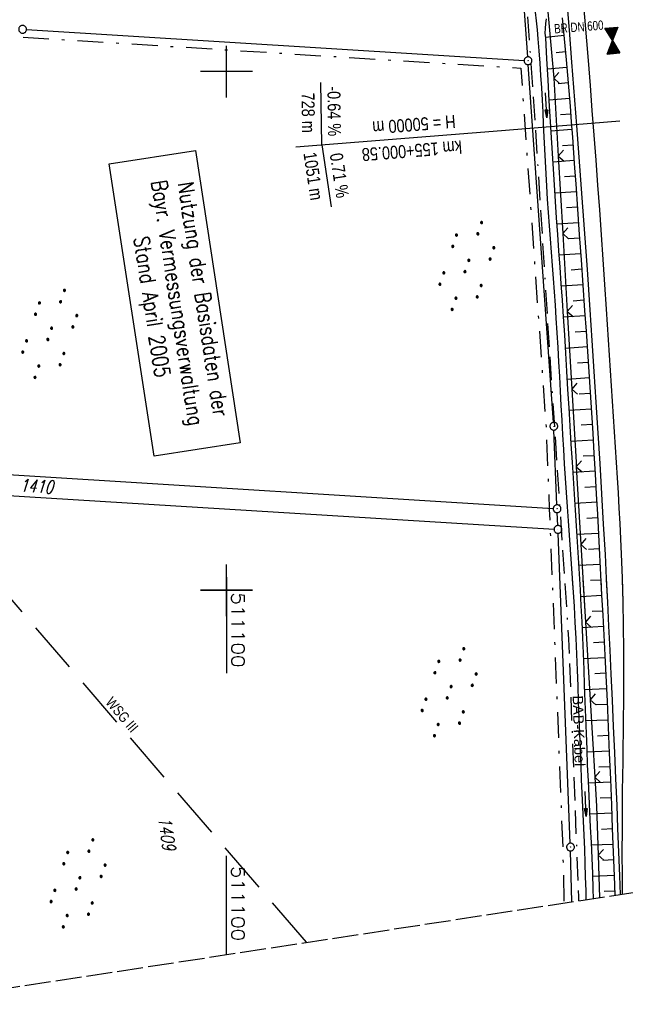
# Model space of a CAD drawing. Extents: x 510925 to 511321, y 470320 to 471095.
# Tile 2 of 17: x 511060 to 511177, y 470320 to 470510. Entities that reach past the tile are written whole.
import ezdxf
from ezdxf.enums import TextEntityAlignment as Align

# ---------------------------------------------------------------- set-up
doc = ezdxf.new("R2010")
doc.units = 0
doc.header["$LTSCALE"] = 10
doc.header["$MEASUREMENT"] = 0
for name, pattern in [('ACAD_ISO16W100', [73, 15, -6.5, 15, -6.5, 15, -7, 1, -7]), ('AUSGEZOGEN', [0]), ('LT00', [0]), ('LT05', [0.7, 0.5, -0.2]), ('LT08', [0.42, 0.2, -0.1, 0.02, -0.1]), ('LT14', [0.6, 0.5, -0.1])]:
    doc.linetypes.add(name, pattern=pattern)
doc.layers.get('0').update_dxf_attribs({"linetype": 'LT00'})
doc.layers.add('-BLATT_96-RAND', color=7, linetype='LT14', plot=False)
for name, color, linetype in [('-GRA-20W', 20, 'LT00'), ('-Haltungsbeschriftung', 182, 'LT00'), ('-HTP-20W', 11, 'LT00'), ('BAB-KABEL', 220, 'ACAD_ISO16W100'), ('BAB-KABEL_TEXT', 221, 'Continuous'), ('DFK_AB_L', 21, 'LT00'), ('DFK_AB_P', 7, 'LT00'), ('DFK_FLUR_NR', 250, 'LT00'), ('DFK_GZPKT', 250, 'LT00'), ('DFK_KATASTER', 250, 'LT00'), ('DFK_NUTZUNG', 250, 'LT00'), ('DFK_STAND', 22, 'LT00'), ('GEMEINDEGRENZE', 3, 'LT08'), ('PFEIL', 140, 'AUSGEZOGEN'), ('V96_AFBR_BAB', 250, 'LT00'), ('V96_BOESCH', 250, 'LT00'), ('V96_BOSCHUNG', 250, 'LT00'), ('V96_GRABEN', 250, 'LT00'), ('V96_LD_MARK', 250, 'LT00'), ('V96_RASTER', 250, 'LT00'), ('V96_ZAUN', 40, 'LT00'), ('V97_AFBR_BAB', 250, 'LT00'), ('V97_BOESCH', 250, 'LT00'), ('V97_BOSCHUNG', 250, 'LT00'), ('V97_GRABEN', 250, 'LT00'), ('V97_LD_MARK', 250, 'LT00'), ('V97_RASTER', 250, 'LT00'), ('V97_ZAUN', 40, 'LT00'), ('WSG-GRENZE', 162, 'LT05'), ('WSG_TEXT', 163, 'Continuous')]:
    doc.layers.add(name, color=color, linetype=linetype)
doc.styles.add('Beschrift', font='ARIAL.TTF')
doc.styles.add('Haltungsbeschriftung', font='ARIAL.TTF', dxfattribs={"width": 0.75})
doc.styles.get("Standard").update_dxf_attribs({"font": 'romans.shx'})
doc.styles.add('Versorgungsltg', font='ARIAL.TTF', dxfattribs={"width": 0.8, "height": 2})

# ---------------------------------------------------------------- blocks, each defined once
blk = doc.blocks.new('SYMB7110')
at = {"color": 0, "linetype": 'ByBlock'}
for p, q in [((-0.515, 0.392919), (-0.515, 0.367081)), ((-0.51, 0.362895), (-0.51, 0.397105)), ((-0.505, 0.399164), (-0.505, 0.360836)), ((-0.5, 0.360204), (-0.5, 0.399796)), ((-0.495, 0.399164), (-0.495, 0.360836)), ((-0.49, 0.362895), (-0.49, 0.397105)), ((-0.485, 0.392919), (-0.485, 0.367081)), ((-0.48, 0.379874), (-0.48, 0.380145)), ((-0.285, 0.392919), (-0.285, 0.367081)), ((-0.28, 0.362895), (-0.28, 0.397105)), ((-0.275, 0.399164), (-0.275, 0.360836)), ((-0.27, 0.360204), (-0.27, 0.399796)), ((-0.265, 0.399164), (-0.265, 0.360836)), ((-0.26, 0.362895), (-0.26, 0.397105)), ((-0.255, 0.392919), (-0.255, 0.367081)), ((-0.25, 0.379874), (-0.25, 0.380146)), ((0.255, 0.392919), (0.255, 0.367081)), ((0.26, 0.362895), (0.26, 0.397105)), ((0.265, 0.399164), (0.265, 0.360836)), ((0.27, 0.360204), (0.27, 0.399796)), ((0.275, 0.399164), (0.275, 0.360836)), ((0.28, 0.362895), (0.28, 0.397105)), ((0.285, 0.392919), (0.285, 0.367081)), ((0.29, 0.379874), (0.29, 0.380145)), ((0.485, 0.392919), (0.485, 0.367081)), ((0.49, 0.362895), (0.49, 0.397105)), ((0.495, 0.399164), (0.495, 0.360836)), ((0.5, 0.360204), (0.5, 0.399796)), ((0.505, 0.399164), (0.505, 0.360836)), ((0.51, 0.362895), (0.51, 0.397105)), ((0.515, 0.392919), (0.515, 0.367081)), ((0.52, 0.379874), (0.52, 0.380146)), ((-0.9, 0.012919), (-0.9, -0.012919)), ((-0.895, -0.017106), (-0.895, 0.017105)), ((-0.89, 0.019164), (-0.89, -0.019164)), ((-0.885, -0.019797), (-0.885, 0.019796)), ((-0.88, 0.019164), (-0.88, -0.019164)), ((-0.875, -0.017106), (-0.875, 0.017105)), ((-0.87, 0.012919), (-0.87, -0.012919)), ((-0.865, -0.000126), (-0.865, 0.000145)), ((-0.67, 0.012919), (-0.67, -0.012919)), ((-0.665, -0.017106), (-0.665, 0.017105)), ((-0.66, 0.019164), (-0.66, -0.019164)), ((-0.655, -0.019797), (-0.655, 0.019796)), ((-0.65, 0.019164), (-0.65, -0.019164)), ((-0.645, -0.017106), (-0.645, 0.017105)), ((-0.64, 0.012919), (-0.64, -0.012919)), ((-0.635, -0.000126), (-0.635, 0.000145)), ((-0.13, 0.012919), (-0.13, -0.012919)), ((-0.125, -0.017105), (-0.125, 0.017105)), ((-0.12, 0.019164), (-0.12, -0.019164)), ((-0.115, -0.019796), (-0.115, 0.019796)), ((-0.11, 0.019164), (-0.11, -0.019164)), ((-0.105, -0.017105), (-0.105, 0.017105)), ((-0.1, 0.012919), (-0.1, -0.012919)), ((-0.095, -0.000126), (-0.095, 0.000146)), ((0.1, 0.012919), (0.1, -0.012919)), ((0.105, -0.017105), (0.105, 0.017105)), ((0.11, 0.019164), (0.11, -0.019164)), ((0.115, -0.019796), (0.115, 0.019796)), ((0.12, 0.019164), (0.12, -0.019164)), ((0.125, -0.017105), (0.125, 0.017105)), ((0.13, 0.012919), (0.13, -0.012919)), ((0.135, -0.000126), (0.135, 0.000146)), ((0.64, 0.012919), (0.64, -0.012919)), ((0.645, -0.017105), (0.645, 0.017105)), ((0.65, 0.019164), (0.65, -0.019164)), ((0.655, -0.019796), (0.655, 0.019796)), ((0.66, 0.019164), (0.66, -0.019164)), ((0.665, -0.017105), (0.665, 0.017105)), ((0.67, 0.012919), (0.67, -0.012919)), ((0.675, -0.000126), (0.675, 0.000146)), ((0.87, 0.012919), (0.87, -0.012919)), ((0.875, -0.017105), (0.875, 0.017105)), ((0.88, 0.019164), (0.88, -0.019164)), ((0.885, -0.019796), (0.885, 0.019796)), ((0.89, 0.019164), (0.89, -0.019164)), ((0.895, -0.017105), (0.895, 0.017105)), ((0.9, 0.012919), (0.9, -0.012919)), ((0.905, -0.000126), (0.905, 0.000146)), ((-0.515, -0.367081), (-0.515, -0.392919)), ((-0.51, -0.397105), (-0.51, -0.362895)), ((-0.505, -0.360836), (-0.505, -0.399164)), ((-0.5, -0.399796), (-0.5, -0.360204)), ((-0.495, -0.360836), (-0.495, -0.399164)), ((-0.49, -0.397106), (-0.49, -0.362895)), ((-0.485, -0.367081), (-0.485, -0.392919)), ((-0.285, -0.367081), (-0.285, -0.392919)), ((-0.28, -0.397105), (-0.28, -0.362895)), ((-0.275, -0.360836), (-0.275, -0.399164)), ((-0.27, -0.399796), (-0.27, -0.360204)), ((-0.265, -0.360836), (-0.265, -0.399164)), ((-0.26, -0.397105), (-0.26, -0.362895)), ((-0.255, -0.367081), (-0.255, -0.392919)), ((0.255, -0.367081), (0.255, -0.392919)), ((0.26, -0.397105), (0.26, -0.362895)), ((0.265, -0.360836), (0.265, -0.399164)), ((0.27, -0.399796), (0.27, -0.360204)), ((0.275, -0.360836), (0.275, -0.399164)), ((0.28, -0.397105), (0.28, -0.362895)), ((0.285, -0.367081), (0.285, -0.392919)), ((0.485, -0.367081), (0.485, -0.392919)), ((0.49, -0.397105), (0.49, -0.362895)), ((0.495, -0.360836), (0.495, -0.399164)), ((0.5, -0.399796), (0.5, -0.360204)), ((0.505, -0.360836), (0.505, -0.399164)), ((0.51, -0.397105), (0.51, -0.362895)), ((0.515, -0.367081), (0.515, -0.392919)), ((-0.48, -0.380126), (-0.48, -0.379855)), ((-0.25, -0.380126), (-0.25, -0.379855)), ((0.29, -0.380126), (0.29, -0.379855)), ((0.52, -0.380126), (0.52, -0.379855))]:
    blk.add_line(p, q, dxfattribs=at)
for points in [[(-0.48, 0.38), (-0.481981, 0.388678), (-0.48753, 0.395637), (-0.49555, 0.399499), (-0.50445, 0.399499), (-0.51247, 0.395637), (-0.518019, 0.388678), (-0.52, 0.38), (-0.518019, 0.371322), (-0.51247, 0.364363), (-0.50445, 0.360501), (-0.49555, 0.360501), (-0.48753, 0.364363), (-0.481981, 0.371322), (-0.48, 0.38)], [(-0.25, 0.38), (-0.251981, 0.388678), (-0.25753, 0.395637), (-0.26555, 0.399499), (-0.27445, 0.399499), (-0.28247, 0.395637), (-0.288019, 0.388678), (-0.29, 0.38), (-0.288019, 0.371322), (-0.28247, 0.364363), (-0.27445, 0.360501), (-0.26555, 0.360501), (-0.25753, 0.364363), (-0.251981, 0.371322), (-0.25, 0.38)], [(0.29, 0.38), (0.288019, 0.388678), (0.28247, 0.395637), (0.27445, 0.399499), (0.26555, 0.399499), (0.25753, 0.395637), (0.251981, 0.388678), (0.25, 0.38), (0.251981, 0.371322), (0.25753, 0.364363), (0.26555, 0.360501), (0.27445, 0.360501), (0.28247, 0.364363), (0.288019, 0.371322), (0.29, 0.38)], [(0.52, 0.38), (0.518019, 0.388678), (0.51247, 0.395637), (0.50445, 0.399499), (0.495549, 0.399499), (0.48753, 0.395637), (0.481981, 0.388678), (0.48, 0.38), (0.481981, 0.371322), (0.48753, 0.364363), (0.495549, 0.360501), (0.50445, 0.360501), (0.51247, 0.364363), (0.518019, 0.371322), (0.52, 0.38)], [(-0.865, 0), (-0.866981, 0.008678), (-0.87253, 0.015637), (-0.88055, 0.019498), (-0.88945, 0.019498), (-0.89747, 0.015637), (-0.903019, 0.008678), (-0.905, 0)], [(-0.905, 0), (-0.903019, -0.008678), (-0.89747, -0.015637), (-0.88945, -0.019499), (-0.88055, -0.019499), (-0.87253, -0.015637), (-0.866981, -0.008678), (-0.865, 0)], [(-0.635, 0), (-0.636981, 0.008678), (-0.64253, 0.015637), (-0.65055, 0.019498), (-0.65945, 0.019498), (-0.66747, 0.015637), (-0.673019, 0.008678), (-0.675, 0)], [(-0.675, 0), (-0.673019, -0.008678), (-0.66747, -0.015637), (-0.65945, -0.019499), (-0.65055, -0.019499), (-0.64253, -0.015637), (-0.636981, -0.008678), (-0.635, 0)], [(-0.095, 0), (-0.096981, 0.008678), (-0.10253, 0.015637), (-0.11055, 0.019499), (-0.11945, 0.019499), (-0.12747, 0.015637), (-0.133019, 0.008678), (-0.135, 0)], [(-0.135, 0), (-0.133019, -0.008678), (-0.12747, -0.015637), (-0.11945, -0.019499), (-0.11055, -0.019499), (-0.10253, -0.015637), (-0.096981, -0.008678), (-0.095, 0)], [(0.135, 0), (0.133019, 0.008678), (0.12747, 0.015637), (0.11945, 0.019499), (0.11055, 0.019499), (0.10253, 0.015637), (0.096981, 0.008678), (0.095, 0)], [(0.095, 0), (0.096981, -0.008678), (0.10253, -0.015637), (0.11055, -0.019499), (0.11945, -0.019499), (0.12747, -0.015637), (0.133019, -0.008678), (0.135, 0)], [(0.675, 0), (0.673019, 0.008678), (0.66747, 0.015637), (0.65945, 0.019499), (0.65055, 0.019499), (0.64253, 0.015637), (0.636981, 0.008678), (0.635, 0)], [(0.635, 0), (0.636981, -0.008678), (0.64253, -0.015637), (0.65055, -0.019499), (0.65945, -0.019499), (0.66747, -0.015637), (0.673019, -0.008678), (0.675, 0)], [(0.905, 0), (0.903019, 0.008678), (0.89747, 0.015637), (0.88945, 0.019499), (0.88055, 0.019499), (0.87253, 0.015637), (0.866981, 0.008678), (0.865, 0)], [(0.865, 0), (0.866981, -0.008678), (0.87253, -0.015637), (0.88055, -0.019499), (0.88945, -0.019499), (0.89747, -0.015637), (0.903019, -0.008678), (0.905, 0)], [(-0.48, -0.38), (-0.481981, -0.371322), (-0.48753, -0.364363), (-0.49555, -0.360501), (-0.50445, -0.360501), (-0.51247, -0.364363), (-0.518019, -0.371322), (-0.52, -0.38), (-0.518019, -0.388678), (-0.51247, -0.395637), (-0.50445, -0.399499), (-0.49555, -0.399499), (-0.48753, -0.395637), (-0.481981, -0.388678), (-0.48, -0.38)], [(-0.25, -0.38), (-0.251981, -0.371322), (-0.25753, -0.364363), (-0.26555, -0.360501), (-0.27445, -0.360501), (-0.28247, -0.364363), (-0.288019, -0.371322), (-0.29, -0.38), (-0.288019, -0.388678), (-0.28247, -0.395637), (-0.27445, -0.399499), (-0.26555, -0.399499), (-0.25753, -0.395637), (-0.251981, -0.388678), (-0.25, -0.38)], [(0.29, -0.38), (0.288019, -0.371322), (0.28247, -0.364363), (0.27445, -0.360501), (0.26555, -0.360501), (0.25753, -0.364363), (0.251981, -0.371322), (0.25, -0.38), (0.251981, -0.388678), (0.25753, -0.395637), (0.26555, -0.399499), (0.27445, -0.399499), (0.28247, -0.395637), (0.288019, -0.388678), (0.29, -0.38)], [(0.52, -0.38), (0.518019, -0.371322), (0.51247, -0.364363), (0.50445, -0.360501), (0.495549, -0.360501), (0.48753, -0.364363), (0.481981, -0.371322), (0.48, -0.38), (0.481981, -0.388678), (0.48753, -0.395637), (0.495549, -0.399499), (0.50445, -0.399499), (0.51247, -0.395637), (0.518019, -0.388678), (0.52, -0.38)]]:
    blk.add_lwpolyline(points, dxfattribs=at)
blk = doc.blocks.new('SYMB7010')
at = {"color": 0, "linetype": 'ByBlock'}
for points in [[(-0.031408, 0.499213), (-0.093728, 0.49134), (-0.15457, 0.475719), (-0.212975, 0.452595), (-0.268021, 0.422333), (-0.31884, 0.385411), (-0.36463, 0.342411), (-0.40467, 0.29401), (-0.438329, 0.240973), (-0.465074, 0.184136), (-0.484486, 0.124395), (-0.496256, 0.062692), (-0.5002, 0)], [(-0.5002, 0), (-0.496256, -0.062692), (-0.484486, -0.124395), (-0.465075, -0.184136), (-0.438329, -0.240973), (-0.404671, -0.29401), (-0.36463, -0.342411), (-0.31884, -0.385411), (-0.268021, -0.422333), (-0.212975, -0.452595), (-0.154571, -0.475719), (-0.093728, -0.49134), (-0.031408, -0.499213), (0.031408, -0.499213)], [(0.5002, 0), (0.496256, 0.062692), (0.484485, 0.124395), (0.465074, 0.184136), (0.438329, 0.240973), (0.40467, 0.29401), (0.36463, 0.342411), (0.31884, 0.385411), (0.268021, 0.422333), (0.212975, 0.452595), (0.15457, 0.475719), (0.093728, 0.49134), (0.031408, 0.499213), (-0.031408, 0.499213)], [(0.031408, -0.499213), (0.093728, -0.491341), (0.15457, -0.475719), (0.212975, -0.452595), (0.268021, -0.422333), (0.31884, -0.385411), (0.36463, -0.342411), (0.404671, -0.294011), (0.438329, -0.240974), (0.465075, -0.184136), (0.484486, -0.124395), (0.496256, -0.062692), (0.500201, 0)]]:
    blk.add_lwpolyline(points, dxfattribs=at)
blk = doc.blocks.new('SYMB0003')
at = {"color": 0, "linetype": 'ByBlock'}
for p, q in [((-0.015712, 0), (0.010166, 0.012015)), ((0, -0.021257), (-0.015712, 0)), ((0.010166, 0.012015), (0, -0.021257))]:
    blk.add_line(p, q, dxfattribs=at)
for points in [[(-0.031395, 0.499013), (-0.093691, 0.491144), (-0.154509, 0.475528), (-0.21289, 0.452414), (-0.267913, 0.422164), (-0.318712, 0.385257), (-0.364484, 0.342274), (-0.404509, 0.293893), (-0.438154, 0.240877), (-0.464888, 0.184062), (-0.484292, 0.124345), (-0.496058, 0.062667), (-0.5, 0)], [(-0.5, 0), (-0.496058, -0.062667), (-0.484292, -0.124345), (-0.464888, -0.184062), (-0.438154, -0.240877), (-0.404509, -0.293893), (-0.364485, -0.342274), (-0.318712, -0.385257), (-0.267914, -0.422164), (-0.21289, -0.452414), (-0.154509, -0.475529), (-0.093691, -0.491144), (-0.031395, -0.499014), (0.031395, -0.499014)], [(0.5, 0), (0.496057, 0.062667), (0.484292, 0.124345), (0.464888, 0.184062), (0.438153, 0.240877), (0.404509, 0.293893), (0.364484, 0.342274), (0.318712, 0.385257), (0.267913, 0.422164), (0.21289, 0.452414), (0.154509, 0.475528), (0.093691, 0.491144), (0.031395, 0.499013), (-0.031395, 0.499013)], [(0.031395, -0.499014), (0.093691, -0.491144), (0.154509, -0.475529), (0.21289, -0.452414), (0.267914, -0.422164), (0.318712, -0.385257), (0.364485, -0.342274), (0.404509, -0.293893), (0.438154, -0.240877), (0.464889, -0.184062), (0.484292, -0.124345), (0.496058, -0.062667), (0.5, 0)]]:
    blk.add_lwpolyline(points, dxfattribs=at)
blk = doc.blocks.new('SYMB0024')
at = {"color": 0, "linetype": 'ByBlock'}
for p, q in [((-0.5, 0.5), (0, 0)), ((0, 0), (0.5, 0.5))]:
    blk.add_line(p, q, dxfattribs=at)
blk = doc.blocks.new('Pfreil3')
at = {"layer": 'PFEIL'}
blk.add_hatch(color=256, dxfattribs=at).paths.add_polyline_path([(-1.55, 0.27), (-1.55, -0.27), (0, 0)])
for p, q in [((-1.55, 0), (-4.83, 0)), ((-1.55, -0.27), (-1.55, 0.27)), ((-1.55, 0.27), (0, 0)), ((0, 0), (-1.55, -0.27))]:
    blk.add_line(p, q, dxfattribs=at)
blk = doc.blocks.new('SYMB0072')
at = {"color": 0, "linetype": 'ByBlock'}
for p, q in [((-0.5, -0.25), (-0.5, 0.25)), ((-0.5, 0.25), (0, 0)), ((-0.5, -0.25), (-0.5, 0.25)), ((0, 0), (-0.5, -0.25)), ((-0.48, -0.24), (-0.48, 0.24)), ((-0.46, -0.23), (-0.46, 0.23)), ((-0.44, -0.22), (-0.44, 0.22)), ((-0.42, -0.21), (-0.42, 0.21)), ((-0.4, -0.2), (-0.4, 0.2)), ((-0.38, -0.19), (-0.38, 0.19)), ((-0.36, -0.18), (-0.36, 0.18)), ((-0.34, -0.17), (-0.34, 0.17)), ((-0.32, -0.16), (-0.32, 0.16)), ((-0.3, -0.15), (-0.3, 0.15)), ((-0.28, -0.14), (-0.28, 0.14)), ((-0.26, -0.13), (-0.26, 0.13)), ((-0.24, -0.12), (-0.24, 0.12)), ((-0.22, -0.11), (-0.22, 0.11)), ((-0.2, -0.1), (-0.2, 0.1)), ((-0.18, -0.09), (-0.18, 0.09)), ((-0.16, -0.08), (-0.16, 0.08)), ((-0.14, -0.07), (-0.14, 0.07)), ((-0.12, -0.06), (-0.12, 0.06)), ((-0.1, -0.05), (-0.1, 0.05)), ((-0.08, -0.04), (-0.08, 0.04)), ((-0.06, -0.03), (-0.06, 0.03)), ((-0.04, -0.02), (-0.04, 0.02)), ((-0.02, -0.01), (-0.02, 0.01)), ((0.02, -0.01), (0.02, 0.01)), ((0.04, -0.02), (0.04, 0.02)), ((0.06, -0.03), (0.06, 0.03)), ((0.08, -0.04), (0.08, 0.04)), ((0.1, -0.05), (0.1, 0.05)), ((0.12, -0.06), (0.12, 0.06)), ((0.14, -0.07), (0.14, 0.07)), ((0.16, -0.08), (0.16, 0.08)), ((0.18, -0.09), (0.18, 0.09)), ((0.2, -0.1), (0.2, 0.1)), ((0.22, -0.11), (0.22, 0.11)), ((0.24, -0.12), (0.24, 0.12)), ((0.26, -0.13), (0.26, 0.13)), ((0.28, -0.14), (0.28, 0.14)), ((0.3, -0.15), (0.3, 0.15)), ((0.32, -0.16), (0.32, 0.16)), ((0.34, -0.17), (0.34, 0.17)), ((0.36, -0.18), (0.36, 0.18)), ((0.38, -0.19), (0.38, 0.19)), ((0.4, -0.2), (0.4, 0.2)), ((0.42, -0.21), (0.42, 0.21)), ((0.44, -0.22), (0.44, 0.22)), ((0.46, -0.23), (0.46, 0.23)), ((0.48, -0.24), (0.48, 0.24)), ((0.5, -0.25), (0.5, 0.25))]:
    blk.add_line(p, q, dxfattribs=at)
blk.add_lwpolyline([(0, 0), (0.5, 0.25), (0.5, -0.25), (0, 0)], dxfattribs=at)

msp = doc.modelspace()

# ---------------------------------------------------------------- linework, layer by layer
at = {"layer": '-BLATT_96-RAND', "elevation": 359.87}
msp.add_lwpolyline([(510925.48, 471051.66), (511037.44, 470320.17), (511321.13, 470363.6), (511209.17, 471095.08), (510925.48, 471051.66)], dxfattribs=at)
at = {"layer": '-GRA-20W'}
for p, q in [((511118.37, 470485.86), (511118.19, 470497.88)), ((511175.83, 470490.44), (511151.42, 470488.49)), ((511151.42, 470488.49), (511113.39, 470485.46)), ((511118.37, 470485.86), (511120.18, 470473.96))]:
    msp.add_line(p, q, dxfattribs=at)
at = {"layer": 'BAB-KABEL', "ltscale": 0.03, "flags": 128}
msp.add_lwpolyline([(511067.1, 471073.33), (511077.6, 471030.01), (511089.22, 470981.62), (511098.91, 470932.89), (511107.16, 470884.03), (511116.15, 470835.04), (511125.08, 470786.06), (511133.15, 470736.97), (511137.3, 470706.32), (511129.89, 470689.71), (511129.54, 470684.61), (511132.44, 470671.58), (511143.11, 470670.95), (511145.78, 470638.26), (511151.08, 470588.89), (511155.98, 470539.42), (511159.51, 470489.78), (511162.63, 470440.14), (511165.94, 470390.62), (511167.84, 470340.94), (511167.84, 470340.13)], dxfattribs=at)
at = {"layer": 'DFK_AB_L'}
for p, q in [((511158.09, 470502.85), (511156.42, 470526.52)), ((511163.06, 470432.38), (511158.19, 470501.35)), ((511163.71, 470416.47), (511163.14, 470430.88)), ((511163.87, 470412.48), (511163.77, 470414.97)), ((511166.29, 470351.24), (511163.93, 470410.98)), ((511166.57, 470339.94), (511166.34, 470349.74))]:
    msp.add_line(p, q, dxfattribs=at)
at = {"layer": 'DFK_KATASTER'}
for p, q in [((511061.46, 470508.11), (511157.39, 470502.15)), ((511041.25, 470423.33), (511162.99, 470415.77)), ((511041.06, 470419.3), (511163.15, 470411.78))]:
    msp.add_line(p, q, dxfattribs=at)
at = {"layer": 'DFK_STAND'}
msp.add_lwpolyline([(511094.05, 470484.78), (511102.67, 470428.43), (511086.06, 470425.89), (511077.43, 470482.23)], close=True, dxfattribs=at)
at = {"layer": 'GEMEINDEGRENZE', "ltscale": 2.5, "flags": 128}
msp.add_lwpolyline([(511008.4, 470509.91), (511060.62, 470506.66), (511156.74, 470500.68), (511161.61, 470431.55), (511162.24, 470415.66), (511162.4, 470411.67), (511164.82, 470350.44), (511165.07, 470339.71)], dxfattribs=at)
at = {"layer": 'V96_AFBR_BAB', "elevation": 359.87}
msp.add_lwpolyline([(511175.93, 470341.37), (511175.81, 470344.92), (511175.64, 470349.48), (511175.47, 470354.04), (511175.29, 470358.59), (511175.09, 470363.64), (511174.87, 470368.7), (511174.64, 470373.75), (511174.41, 470378.8), (511174.17, 470383.85), (511173.96, 470388.46), (511173.74, 470393.07), (511173.51, 470397.68), (511173.28, 470402.29), (511173.04, 470406.9), (511172.71, 470412.76), (511172.38, 470418.61), (511172.03, 470424.46), (511171.67, 470430.32), (511171.3, 470436.26), (511170.91, 470442.21), (511170.52, 470448.15), (511170.11, 470454.1), (511169.57, 470461.87), (511169.02, 470469.64), (511168.46, 470477.41), (511167.55, 470489.62), (511166.61, 470501.82), (511166.12, 470508), (511165.63, 470514.18)], dxfattribs=at)
at = {"layer": 'V96_BOESCH', "elevation": 359.87}
msp.add_lwpolyline([(511164.74, 470510.39), (511165, 470507.69), (511165.26, 470504.99), (511165.51, 470502.29), (511165.77, 470499.3), (511166.01, 470496.31), (511166.25, 470493.33), (511166.47, 470490.34), (511166.69, 470487.35), (511166.9, 470484.36), (511167.11, 470481.37), (511167.32, 470478.38), (511167.67, 470473.49), (511168.01, 470468.6), (511168.36, 470463.71), (511168.7, 470458.81), (511169.05, 470453.92), (511169.33, 470449.98), (511169.6, 470446.04), (511169.87, 470442.11), (511170.13, 470438.17), (511170.38, 470434.23), (511170.62, 470430.28), (511170.85, 470426.38), (511171.07, 470422.47), (511171.29, 470418.56), (511171.5, 470414.66), (511171.7, 470410.75), (511171.91, 470406.84), (511172.11, 470402.97), (511172.32, 470399.09), (511172.53, 470395.22), (511172.73, 470391.34), (511172.93, 470387.47), (511173.12, 470383.59), (511173.36, 470378.59), (511173.58, 470373.59), (511173.8, 470368.6), (511174.01, 470363.6), (511174.21, 470358.6), (511174.38, 470354.06), (511174.56, 470349.52), (511174.72, 470344.97), (511174.86, 470341.21)], dxfattribs=at)
at = {"layer": 'V96_BOSCHUNG'}
for p, q in [((511165.07, 470506.95, 359.87), (511161.52, 470506.6, 359.87)), ((511165.37, 470503.82, 359.87), (511163.54, 470503.65, 359.87)), ((511165.64, 470500.82, 359.87), (511161.87, 470500.5, 359.87)), ((511165.89, 470497.82, 359.87), (511163.97, 470497.67, 359.87)), ((511166.13, 470494.83, 359.87), (511162.21, 470494.52, 359.87)), ((511166.36, 470491.83, 359.87), (511164.37, 470491.68, 359.87)), ((511166.58, 470488.82, 359.87), (511162.56, 470488.55, 359.87)), ((511166.8, 470485.83, 359.87), (511164.77, 470485.69, 359.87)), ((511167.01, 470482.84, 359.87), (511162.93, 470482.56, 359.87)), ((511167.22, 470479.85, 359.87), (511165.17, 470479.71, 359.87)), ((511167.43, 470476.85, 359.87), (511163.32, 470476.57, 359.87)), ((511167.64, 470473.86, 359.87), (511165.58, 470473.72, 359.87)), ((511167.85, 470470.87, 359.87), (511163.73, 470470.59, 359.87)), ((511168.06, 470467.88, 359.87), (511166, 470467.74, 359.87)), ((511168.27, 470464.88, 359.87), (511164.15, 470464.6, 359.87)), ((511168.49, 470461.89, 359.87), (511166.43, 470461.75, 359.87)), ((511168.7, 470458.9, 359.87), (511164.57, 470458.62, 359.87)), ((511168.91, 470455.91, 359.87), (511166.84, 470455.77, 359.87)), ((511169.12, 470452.91, 359.87), (511164.98, 470452.63, 359.87)), ((511169.33, 470449.92, 359.87), (511167.25, 470449.78, 359.87)), ((511169.54, 470446.93, 359.87), (511165.36, 470446.64, 359.87)), ((511169.74, 470443.94, 359.87), (511167.64, 470443.79, 359.87)), ((511169.94, 470440.94, 359.87), (511165.72, 470440.65, 359.87)), ((511170.14, 470437.95, 359.87), (511168.02, 470437.8, 359.87)), ((511170.33, 470434.95, 359.87), (511166.07, 470434.67, 359.87)), ((511170.52, 470431.94, 359.87), (511168.38, 470431.81, 359.87)), ((511170.7, 470428.94, 359.87), (511166.43, 470428.7, 359.87)), ((511170.88, 470425.94, 359.87), (511168.75, 470425.83, 359.87)), ((511171.05, 470422.95, 359.87), (511166.8, 470422.71, 359.87)), ((511171.21, 470419.95, 359.87), (511169.11, 470419.84, 359.87)), ((511171.37, 470416.96, 359.87), (511167.2, 470416.73, 359.87)), ((511171.53, 470413.96, 359.87), (511169.46, 470413.85, 359.87)), ((511171.69, 470410.97, 359.87), (511167.59, 470410.74, 359.87)), ((511171.85, 470407.97, 359.87), (511169.82, 470407.86, 359.87)), ((511172.01, 470404.97, 359.87), (511167.97, 470404.75, 359.87)), ((511172.17, 470401.98, 359.87), (511170.16, 470401.87, 359.87)), ((511172.33, 470398.98, 359.87), (511168.32, 470398.76, 359.87)), ((511172.48, 470395.99, 359.87), (511170.48, 470395.88, 359.87)), ((511172.64, 470392.99, 359.87), (511168.61, 470392.77, 359.87)), ((511172.8, 470389.99, 359.87), (511170.77, 470389.88, 359.87)), ((511172.95, 470387, 359.87), (511168.86, 470386.77, 359.87)), ((511173.1, 470383.99, 359.87), (511171.04, 470383.89, 359.87)), ((511173.24, 470380.99, 359.87), (511169.08, 470380.79, 359.87)), ((511173.39, 470377.98, 359.87), (511171.29, 470377.89, 359.87)), ((511173.52, 470374.98, 359.87), (511169.3, 470374.81, 359.87)), ((511173.65, 470371.99, 359.87), (511171.53, 470371.9, 359.87)), ((511173.78, 470368.99, 359.87), (511169.53, 470368.81, 359.87)), ((511173.91, 470365.99, 359.87), (511171.78, 470365.9, 359.87)), ((511174.03, 470363, 359.87), (511169.79, 470362.82, 359.87)), ((511174.15, 470360, 359.87), (511172.04, 470359.91, 359.87)), ((511174.27, 470357, 359.87), (511170.07, 470356.82, 359.87)), ((511174.39, 470354, 359.87), (511172.3, 470353.91, 359.87)), ((511174.5, 470351, 359.87), (511170.36, 470350.83, 359.87)), ((511174.61, 470348.01, 359.87), (511172.55, 470347.92, 359.87)), ((511174.72, 470345.01, 359.87), (511170.62, 470344.84, 359.87)), ((511174.83, 470342.01, 359.87), (511172.79, 470341.92, 359.87))]:
    msp.add_line(p, q, dxfattribs=at)
at = {"layer": 'V96_GRABEN', "elevation": 359.87}
for points in [[(511159.54, 470511.49), (511159.71, 470509.78), (511159.87, 470508.07), (511160.03, 470506.35), (511160.23, 470503.99), (511160.4, 470501.63), (511160.56, 470499.26), (511160.71, 470496.89), (511160.84, 470494.53), (511160.96, 470492.16), (511161.08, 470489.79), (511161.2, 470487.42), (511161.31, 470485.05), (511161.43, 470482.68), (511161.56, 470480.31), (511161.69, 470477.94), (511161.85, 470475.39), (511162.03, 470472.84), (511162.21, 470470.29), (511162.4, 470467.74), (511162.59, 470465.19), (511162.78, 470462.65), (511162.98, 470460.1), (511163.16, 470457.55), (511163.35, 470455), (511163.52, 470452.45), (511163.7, 470449.64), (511163.87, 470446.84), (511164.03, 470444.03), (511164.19, 470441.22), (511164.34, 470438.41), (511164.48, 470435.6), (511164.64, 470432.79), (511164.79, 470429.98), (511164.95, 470427.17), (511165.12, 470424.37), (511165.3, 470421.61), (511165.49, 470418.86), (511165.68, 470416.11), (511165.88, 470413.36), (511166.08, 470410.61), (511166.28, 470407.86), (511166.47, 470405.11), (511166.66, 470402.36), (511166.83, 470399.61), (511167, 470396.86), (511167.17, 470393.8), (511167.32, 470390.74), (511167.46, 470387.67), (511167.59, 470384.61), (511167.71, 470381.55), (511167.83, 470378.49), (511167.94, 470375.43), (511168.05, 470372.36), (511168.17, 470369.3), (511168.3, 470366.24), (511168.41, 470363.55), (511168.53, 470360.86), (511168.65, 470358.17), (511168.77, 470355.48), (511168.88, 470352.79), (511168.99, 470350.1), (511169.09, 470347.41), (511169.18, 470344.72), (511169.26, 470342.03), (511169.29, 470340.36)], [(511161.54, 470506.5), (511161.47, 470507.42), (511161.48, 470508.34), (511161.55, 470509.25), (511161.71, 470510.16)], [(511170.78, 470340.58), (511170.72, 470342.38), (511170.6, 470345.37), (511170.47, 470348.35), (511170.34, 470351.34), (511170.2, 470354.32), (511170.05, 470357.31), (511169.91, 470360.29), (511169.77, 470363.28), (511169.63, 470366.26), (511169.51, 470369.34), (511169.39, 470372.41), (511169.27, 470375.49), (511169.16, 470378.57), (511169.05, 470381.64), (511168.94, 470384.72), (511168.82, 470387.79), (511168.69, 470390.87), (511168.56, 470393.94), (511168.41, 470397.02), (511168.24, 470400.09), (511168.07, 470403.17), (511167.88, 470406.25), (511167.69, 470409.32), (511167.49, 470412.4), (511167.28, 470415.47), (511167.08, 470418.55), (511166.88, 470421.63), (511166.68, 470424.7), (511166.46, 470428.2), (511166.25, 470431.71), (511166.04, 470435.21), (511165.83, 470438.72), (511165.62, 470442.22), (511165.41, 470445.72), (511165.2, 470449.23), (511164.97, 470452.73), (511164.76, 470455.91), (511164.54, 470459.09), (511164.32, 470462.27), (511164.1, 470465.45), (511163.87, 470468.62), (511163.65, 470471.8), (511163.43, 470474.98), (511163.21, 470478.16), (511162.95, 470482.21), (511162.7, 470486.26), (511162.46, 470490.31), (511162.22, 470494.36), (511161.99, 470498.4), (511161.76, 470502.45), (511161.54, 470506.5)]]:
    msp.add_lwpolyline(points, dxfattribs=at)
at = {"layer": 'V96_LD_MARK', "elevation": 359.87}
msp.add_lwpolyline([(511176.35, 470341.44), (511176.32, 470344.87), (511176.31, 470349.41), (511176.32, 470353.94), (511176.35, 470358.48), (511176.37, 470361.31), (511176.41, 470364.14), (511176.45, 470366.97), (511176.48, 470369.79), (511176.52, 470372.62), (511176.55, 470375.45), (511176.58, 470378.28), (511176.6, 470381.11), (511176.61, 470383.94), (511176.6, 470388.55), (511176.54, 470393.16), (511176.46, 470397.77), (511176.33, 470402.37), (511176.16, 470406.98), (511176.03, 470409.92), (511175.88, 470412.87), (511175.72, 470415.82), (511175.55, 470418.76), (511175.37, 470421.71), (511175.18, 470424.65), (511174.99, 470427.6), (511174.8, 470430.54), (511174.42, 470436.45), (511174.03, 470442.36), (511173.64, 470448.28), (511173.26, 470454.19), (511172.94, 470458.98), (511172.62, 470463.77), (511172.29, 470468.55), (511171.96, 470473.34), (511171.62, 470478.13), (511171.26, 470482.93), (511170.9, 470487.73), (511170.53, 470492.53), (511170.15, 470497.33), (511169.77, 470502.13), (511168.76, 470514.35)], dxfattribs=at)
at = {"layer": 'V96_RASTER'}
for p, q in [((511100, 470495, 359.87), (511100, 470505, 359.87)), ((511105, 470500, 359.87), (511095, 470500, 359.87)), ((511100, 470395, 359.87), (511100, 470405, 359.87)), ((511095, 470400, 359.87), (511105, 470400, 359.87)), ((511100, 470329.75, 359.87), (511100, 470348.78, 359.87))]:
    msp.add_line(p, q, dxfattribs=at)
at = {"layer": 'V96_ZAUN'}
for p, q in [((511163.1, 470498.71, 359.87), (511163.97, 470483.73, 359.87)), ((511163.97, 470483.73, 359.87), (511164.84, 470468.76, 359.87)), ((511164.84, 470468.76, 359.87), (511165.7, 470453.78, 359.87)), ((511165.7, 470453.78, 359.87), (511166.57, 470438.81, 359.87)), ((511167.44, 470423.83, 359.87), (511168.32, 470408.86, 359.87)), ((511168.32, 470408.86, 359.87), (511169.21, 470393.88, 359.87)), ((511169.21, 470393.88, 359.87), (511170.1, 470378.91, 359.87)), ((511170.1, 470378.91, 359.87), (511170.99, 470363.94, 359.87)), ((511171.64, 470348.95, 359.87), (511171.92, 470340.76, 359.87))]:
    msp.add_line(p, q, dxfattribs=at)
at = {"layer": 'V96_ZAUN', "elevation": 359.87}
for points in [[(511161.79, 470513.65), (511163.06, 470499.47), (511163.1, 470498.71)], [(511166.57, 470438.81), (511167.39, 470424.68), (511167.44, 470423.83)], [(511170.99, 470363.94), (511171.32, 470358.38), (511171.64, 470348.95)]]:
    msp.add_lwpolyline(points, dxfattribs=at)
at = {"layer": 'V97_AFBR_BAB'}
msp.add_lwpolyline([(511175.93, 470341.37), (511175.81, 470344.92), (511175.64, 470349.48), (511175.47, 470354.04), (511175.29, 470358.59), (511175.09, 470363.64), (511174.87, 470368.7), (511174.64, 470373.75), (511174.41, 470378.8), (511174.17, 470383.85), (511173.96, 470388.46), (511173.74, 470393.07), (511173.51, 470397.68), (511173.29, 470402.11)], dxfattribs=at)
at = {"layer": 'V97_BOESCH'}
msp.add_lwpolyline([(511172.16, 470402.12), (511172.32, 470399.09), (511172.53, 470395.22), (511172.73, 470391.34), (511172.93, 470387.47), (511173.12, 470383.59), (511173.36, 470378.59), (511173.58, 470373.59), (511173.8, 470368.6), (511174.01, 470363.6), (511174.21, 470358.6), (511174.38, 470354.06), (511174.56, 470349.52), (511174.72, 470344.97), (511174.86, 470341.21)], dxfattribs=at)
at = {"layer": 'V97_BOSCHUNG'}
for p, q in [((511172.17, 470401.98), (511170.16, 470401.87)), ((511172.33, 470398.98), (511168.32, 470398.76)), ((511172.48, 470395.99), (511170.48, 470395.88)), ((511172.64, 470392.99), (511168.61, 470392.77)), ((511172.8, 470389.99), (511170.77, 470389.88)), ((511172.95, 470387), (511168.86, 470386.77)), ((511173.1, 470383.99), (511171.04, 470383.89)), ((511173.24, 470380.99), (511169.08, 470380.79)), ((511173.39, 470377.98), (511171.29, 470377.89)), ((511173.52, 470374.98), (511169.3, 470374.81)), ((511173.65, 470371.99), (511171.53, 470371.9)), ((511173.78, 470368.99), (511169.53, 470368.81)), ((511173.91, 470365.99), (511171.78, 470365.9)), ((511174.03, 470363), (511169.79, 470362.82)), ((511174.15, 470360), (511172.04, 470359.91)), ((511174.27, 470357), (511170.07, 470356.82)), ((511174.39, 470354), (511172.3, 470353.91)), ((511174.5, 470351), (511170.36, 470350.83)), ((511174.61, 470348.01), (511172.55, 470347.92)), ((511174.72, 470345.01), (511170.62, 470344.84)), ((511174.83, 470342.01), (511172.79, 470341.92))]:
    msp.add_line(p, q, dxfattribs=at)
at = {"layer": 'V97_GRABEN'}
for points in [[(511166.67, 470402.15), (511166.83, 470399.61), (511167, 470396.86), (511167.17, 470393.8), (511167.32, 470390.74), (511167.46, 470387.67), (511167.59, 470384.61), (511167.71, 470381.55), (511167.83, 470378.49), (511167.94, 470375.43), (511168.05, 470372.36), (511168.17, 470369.3), (511168.3, 470366.24), (511168.41, 470363.55), (511168.53, 470360.86), (511168.65, 470358.17), (511168.77, 470355.48), (511168.88, 470352.79), (511168.99, 470350.1), (511169.09, 470347.41), (511169.18, 470344.72), (511169.26, 470342.03), (511169.29, 470340.36)], [(511170.78, 470340.58), (511170.72, 470342.38), (511170.6, 470345.37), (511170.47, 470348.35), (511170.34, 470351.34), (511170.2, 470354.32), (511170.05, 470357.31), (511169.91, 470360.29), (511169.77, 470363.28), (511169.63, 470366.26), (511169.51, 470369.34), (511169.39, 470372.41), (511169.27, 470375.49), (511169.16, 470378.57), (511169.05, 470381.64), (511168.94, 470384.72), (511168.82, 470387.79), (511168.69, 470390.87), (511168.56, 470393.94), (511168.41, 470397.02), (511168.24, 470400.09), (511168.13, 470402.14)]]:
    msp.add_lwpolyline(points, dxfattribs=at)
at = {"layer": 'V97_LD_MARK'}
msp.add_lwpolyline([(511176.35, 470341.44), (511176.32, 470344.87), (511176.31, 470349.41), (511176.32, 470353.94), (511176.35, 470358.48), (511176.37, 470361.31), (511176.41, 470364.14), (511176.45, 470366.97), (511176.48, 470369.79), (511176.52, 470372.62), (511176.55, 470375.45), (511176.58, 470378.28), (511176.6, 470381.11), (511176.61, 470383.94), (511176.6, 470388.55), (511176.54, 470393.16), (511176.46, 470397.77), (511176.34, 470402.09)], dxfattribs=at)
at = {"layer": 'V97_RASTER'}
for p, q in [((511100, 470402.55), (511100, 470384.03)), ((511105, 470400), (511095, 470400))]:
    msp.add_line(p, q, dxfattribs=at)
at = {"layer": 'V97_ZAUN'}
for p, q in [((511168.72, 470402.14), (511169.21, 470393.88)), ((511169.21, 470393.88), (511170.1, 470378.91)), ((511170.1, 470378.91), (511170.99, 470363.94)), ((511171.64, 470348.95), (511171.92, 470340.76))]:
    msp.add_line(p, q, dxfattribs=at)
msp.add_lwpolyline([(511170.99, 470363.94), (511171.32, 470358.38), (511171.64, 470348.95)], dxfattribs=at)
at = {"layer": 'WSG-GRENZE', "ltscale": 2, "flags": 128}
msp.add_lwpolyline([(511220.03, 471024.16), (511145.09, 470958.85), (511090.88, 470963.64), (511042.13, 470689.85), (511034.93, 470686.28), (511040.5, 470423.38), (511040.31, 470419.35), (511115.41, 470332.11)], dxfattribs=at)

# ---------------------------------------------------------------- block references
at = {"layer": '-HTP-20W', "xscale": 4.999999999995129, "yscale": 5, "zscale": 5, "rotation": 274.8419700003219}
msp.add_blockref('SYMB0072', (511174.4, 470505.98), dxfattribs=at)
at = {"layer": 'DFK_AB_P', "xscale": 1.499999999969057, "yscale": 1.5, "zscale": 1.5, "rotation": 251.2881100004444}
for p in [(511158.14, 470502.1), (511163.11, 470431.63), (511163.74, 470415.72), (511163.9, 470411.73), (511166.32, 470350.49)]:
    msp.add_blockref('SYMB0003', p, dxfattribs=at)
at = {"layer": 'DFK_GZPKT', "xscale": 1.499999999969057, "yscale": 1.5, "zscale": 1.5, "rotation": 251.2881100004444}
msp.add_blockref('SYMB7010', (511060.71, 470508.16), dxfattribs=at)
at = {"layer": 'DFK_NUTZUNG', "yscale": 10, "zscale": 10, "rotation": 251.28826}
for p, xscale in [((511146.35, 470462.53), 10), ((511065.94, 470449.44), 10), ((511142.93, 470380.34), 9.99999999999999), ((511071.4, 470343.49), 10)]:
    msp.add_blockref('SYMB7110', p, dxfattribs=dict(at, xscale=xscale))
at = {"layer": 'PFEIL'}
for p, rotation in [((511161.78, 470491.08), 273.1327509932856), ((511169.35, 470356.4), 272.0470295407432)]:
    msp.add_blockref('Pfreil3', p, dxfattribs=dict(at, rotation=rotation))
at = {"layer": 'V96_ZAUN', "yscale": 2.100000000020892, "zscale": 2.100000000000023}
for p, xscale, rotation in [((511163.1, 470498.71, 359.87), 2.099999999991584, 273.3123359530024), ((511163.97, 470483.73, 359.87), 2.099999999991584, 273.3123359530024), ((511164.84, 470468.76, 359.87), 2.099999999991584, 273.3123359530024), ((511165.7, 470453.78, 359.87), 2.099999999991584, 273.3123359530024), ((511166.57, 470438.81, 359.87), 2.099999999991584, 273.3123359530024), ((511167.44, 470423.83, 359.87), 2.099999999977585, 273.389585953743), ((511168.32, 470408.86, 359.87), 2.099999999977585, 273.389585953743), ((511169.21, 470393.88, 359.87), 2.099999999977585, 273.389585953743), ((511170.1, 470378.91, 359.87), 2.099999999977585, 273.389585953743), ((511170.99, 470363.94, 359.87), 2.099999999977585, 273.389585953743), ((511171.64, 470348.95, 359.87), 2.100000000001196, 271.9618259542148)]:
    msp.add_blockref('SYMB0024', p, dxfattribs=dict(at, xscale=xscale, rotation=rotation))
at = {"layer": 'V97_ZAUN', "yscale": 2.099999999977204, "zscale": 2.1}
for p, xscale, rotation in [((511169.21, 470393.88), 2.099999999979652, 273.3894633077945), ((511170.1, 470378.91), 2.099999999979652, 273.3894633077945), ((511170.99, 470363.94), 2.099999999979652, 273.3894633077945), ((511171.64, 470348.95), 2.100000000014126, 271.9640533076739)]:
    msp.add_blockref('SYMB0024', p, dxfattribs=dict(at, xscale=xscale, rotation=rotation))

# ---------------------------------------------------------------- texts
at = {"layer": '-GRA-20W', "style": 'Beschrift', "width": 0.8}
for s, rotation, p in [(' 728 m', 270.8732, (511114.46, 470496.72)), ('  -0.64 %', 270.8732, (511119.43, 470498.71)), ('H = 50000 m', 184.5581, (511144.07, 470491.67)), ('km 155+000.58', 184.5581, (511145.29, 470486.75)), (' 1051 m', 278.6181, (511114.71, 470485.04)), ('  0.71 %', 278.6181, (511119.67, 470485.64))]:
    msp.add_text(s, height=2.5, rotation=rotation, dxfattribs=at).set_placement(p)
at = {"layer": '-Haltungsbeschriftung', "style": 'Haltungsbeschriftung', "width": 0.75}
msp.add_text('BR DN 600', height=1.8, rotation=4.4737, dxfattribs=at).set_placement((511163.24, 470507.36, 359.87))
at = {"layer": 'BAB-KABEL_TEXT', "style": 'Beschrift'}
msp.add_text('BAB-Kabel', height=2, rotation=271.7462, dxfattribs=at).set_placement((511166.94, 470372.87), align=Align.CENTER)
at = {"layer": 'DFK_FLUR_NR', "oblique": 13.754, "width": 0.75}
for s, rotation, p in [('1410', -3.5431, (511060.12, 470419.03)), ('1409', 278.7021, (511086.82, 470356.09))]:
    msp.add_text(s, height=2.5, rotation=rotation, dxfattribs=at).set_placement(p)
at = {"layer": 'DFK_STAND', "insert": (511097.04, 470456.4), "char_height": 3, "width": 55.058, "attachment_point": 2, "rotation": 278.7021, "style": 'Versorgungsltg'}
msp.add_mtext('{\\Fromans|c0;Nutzung der Basisdaten der Bayr. Vermessungsverwaltung\\PStand April 2005}', dxfattribs=at)
at = {"layer": 'V96_RASTER', "width": 1.127}
msp.add_text(' 511100', height=2.5, rotation=269.9993, dxfattribs=at).set_placement((511101, 470348.78, 359.87))
at = {"layer": 'V97_RASTER', "width": 1.127}
msp.add_text(' 511100', height=2.5, rotation=270.0016, dxfattribs=at).set_placement((511101, 470401.53))
at = {"layer": 'WSG_TEXT', "style": 'Beschrift', "width": 0.8}
msp.add_text('WSG III', height=2, rotation=310.2905, dxfattribs=at).set_placement((511079.11, 470375.35), align=Align.CENTER)

doc.saveas('drawing.dxf')
